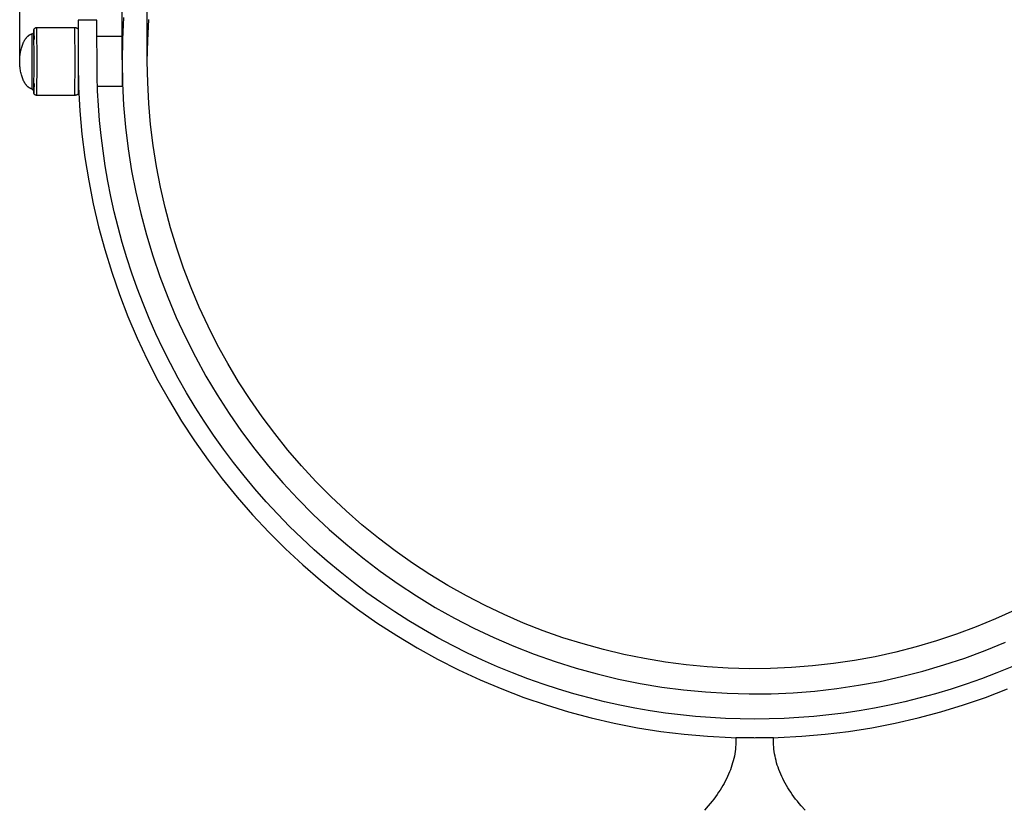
# Model space of a CAD drawing. Header units: millimetres. Extents: x 580 to 2065, y -13 to 1037.
# Tile 5 of 9: x 1305 to 1461, y 461 to 587. Entities that reach past the tile are written whole.
import ezdxf

# ---------------------------------------------------------------- set-up
doc = ezdxf.new("R2010")
doc.units = ezdxf.units.MM
doc.header["$LTSCALE"] = 0.1
doc.layers.add('DEFAULT', color=7, linetype='Continuous')
doc.layers.add('OUTLINE', color=2, linetype='Continuous')
doc.styles.add('ARIAL', font='arial_0.ttf')
doc.dimstyles.new('DIMENSION STYLE 01', dxfattribs={"dimtxt": 20, "dimasz": 20, "dimexe": 10, "dimexo": 0.5, "dimgap": 0.09, "dimtad": 1, "dimtoh": 1, "dimdec": 0, "dimzin": 0, "dimdsep": 46, "dimtxsty": 'ARIAL', "dimcen": 0.5, "dimadec": 1, "dimazin": 0, "dimtfac": 1, "dimtdec": 4, "dimtofl": 0, "dimtmove": 0, "dimatfit": 3, "dimfxl": 1, "dimtolj": 1, "dimtzin": 0, "dimarcsym": 0})

# ---------------------------------------------------------------- blocks, each defined once
blk = doc.blocks.new('*D76')
at = {"layer": 'DEFAULT', "color": 0, "lineweight": -2, "transparency": 16777216}
for p, q in [((1304.59, 580.53), (1304.59, 761.42)), ((1538.13, 580.53), (1538.13, 761.42)), ((1324.59, 751.42), (1518.13, 751.42))]:
    blk.add_line(p, q, dxfattribs=at)
at = {"layer": 'DEFAULT', "color": 0, "transparency": 16777216}
for points in [[(1324.59, 754.76), (1324.59, 748.09), (1304.59, 751.42)], [(1518.13, 754.76), (1518.13, 748.09), (1538.13, 751.42)]]:
    blk.add_solid(points, dxfattribs=at)
at = {"layer": 'Defpoints', "color": 0, "transparency": 16777216}
for p in [(1538.13, 751.42), (1304.59, 580.03), (1538.13, 580.03)]:
    blk.add_point(p, dxfattribs=at)
at = {"layer": 'DEFAULT', "color": 0, "transparency": 16777216, "insert": (1421.36, 761.73), "char_height": 20, "attachment_point": 5, "style": 'ARIAL'}
blk.add_mtext('\\A1;234', dxfattribs=at)
blk = doc.blocks.new('*D77')
at = {"layer": 'DEFAULT', "color": 0, "lineweight": -2, "transparency": 16777216}
for p, q in [((1320.86, 580.26), (1320.86, 734.49)), ((1521.86, 580.71), (1521.86, 734.49)), ((1340.86, 724.49), (1501.86, 724.49))]:
    blk.add_line(p, q, dxfattribs=at)
at = {"layer": 'DEFAULT', "color": 0, "transparency": 16777216}
for points in [[(1340.86, 727.82), (1340.86, 721.16), (1320.86, 724.49)], [(1501.86, 727.82), (1501.86, 721.16), (1521.86, 724.49)]]:
    blk.add_solid(points, dxfattribs=at)
at = {"layer": 'Defpoints', "color": 0, "transparency": 16777216}
for p in [(1521.86, 724.49), (1320.86, 579.76), (1521.86, 580.21)]:
    blk.add_point(p, dxfattribs=at)
at = {"layer": 'DEFAULT', "color": 0, "transparency": 16777216, "insert": (1421.36, 734.79), "char_height": 20, "attachment_point": 5, "style": 'ARIAL'}
blk.add_mtext('\\A1;201', dxfattribs=at)
blk = doc.blocks.new('*D78')
at = {"layer": 'DEFAULT', "color": 0, "lineweight": -2, "transparency": 16777216}
for p, q in [((1324.86, 580.53), (1324.86, 707.58)), ((1517.86, 580.53), (1517.86, 707.58)), ((1344.86, 697.58), (1497.86, 697.58))]:
    blk.add_line(p, q, dxfattribs=at)
at = {"layer": 'DEFAULT', "color": 0, "transparency": 16777216}
for points in [[(1344.86, 700.92), (1344.86, 694.25), (1324.86, 697.58)], [(1497.86, 700.92), (1497.86, 694.25), (1517.86, 697.58)]]:
    blk.add_solid(points, dxfattribs=at)
at = {"layer": 'Defpoints', "color": 0, "transparency": 16777216}
for p in [(1517.86, 697.58), (1324.86, 580.03), (1517.86, 580.03)]:
    blk.add_point(p, dxfattribs=at)
at = {"layer": 'DEFAULT', "color": 0, "transparency": 16777216, "insert": (1421.36, 707.89), "char_height": 20, "attachment_point": 5, "style": 'ARIAL'}
blk.add_mtext('\\A1;193', dxfattribs=at)

msp = doc.modelspace()

# ---------------------------------------------------------------- linework, layer by layer
at = {"layer": 'OUTLINE'}
for p, q in [((1321.1, 587), (1320.92, 583.52)), ((1324.92, 583.38), (1325.09, 586.72)), ((1306.85, 585.11), (1306.86, 585.13)), ((1306.86, 580.03), (1306.85, 585.11)), ((1306.85, 585.11), (1306.85, 584.67)), ((1306.86, 585.14), (1306.87, 585.15)), ((1306.86, 585.13), (1306.86, 585.14)), ((1306.87, 585.17), (1306.88, 585.18)), ((1306.87, 585.15), (1306.87, 585.17)), ((1306.88, 585.18), (1306.89, 585.19)), ((1306.89, 585.21), (1306.9, 585.22)), ((1306.89, 585.19), (1306.89, 585.21)), ((1306.9, 585.22), (1306.91, 585.23)), ((1306.91, 585.23), (1306.92, 585.24)), ((1306.92, 585.24), (1306.93, 585.26)), ((1306.93, 585.26), (1306.94, 585.27)), ((1306.94, 585.27), (1306.95, 585.28)), ((1306.95, 585.28), (1306.96, 585.29)), ((1306.96, 585.29), (1306.97, 585.3)), ((1306.97, 585.3), (1306.98, 585.31)), ((1306.98, 585.31), (1306.99, 585.32)), ((1306.99, 585.32), (1307.01, 585.33)), ((1307.01, 585.33), (1307.02, 585.34)), ((1307.02, 585.34), (1307.03, 585.35)), ((1307.03, 585.35), (1307.04, 585.35)), ((1307.04, 585.35), (1307.06, 585.36)), ((1307.06, 585.36), (1307.07, 585.37)), ((1307.07, 585.37), (1307.08, 585.37)), ((1307.08, 585.37), (1307.1, 585.38)), ((1307.1, 585.38), (1307.11, 585.39)), ((1307.11, 585.39), (1307.12, 585.39)), ((1307.12, 585.39), (1307.14, 585.4)), ((1307.14, 585.4), (1307.15, 585.4)), ((1307.15, 585.4), (1307.17, 585.4)), ((1307.17, 585.4), (1307.18, 585.41)), ((1307.18, 585.41), (1307.2, 585.41)), ((1307.2, 585.41), (1307.21, 585.41)), ((1307.21, 585.41), (1307.23, 585.41)), ((1307.23, 585.41), (1307.24, 585.42)), ((1307.24, 585.42), (1307.26, 585.42)), ((1307.26, 585.42), (1307.27, 585.42)), ((1307.27, 585.42), (1307.29, 585.42)), ((1307.29, 585.42), (1307.3, 585.42)), ((1307.3, 585.42), (1307.32, 585.41)), ((1307.32, 585.41), (1307.33, 585.41)), ((1307.33, 585.41), (1313.37, 585.41)), ((1307.34, 580.03), (1307.33, 585.4)), ((1313.38, 580.03), (1313.37, 585.41)), ((1313.37, 585.41), (1313.39, 585.41)), ((1313.39, 585.41), (1313.41, 585.41)), ((1313.41, 585.41), (1313.44, 585.41)), ((1313.44, 585.41), (1313.46, 585.41)), ((1313.46, 585.41), (1313.48, 585.4)), ((1313.48, 585.4), (1313.5, 585.4)), ((1313.5, 585.4), (1313.52, 585.4)), ((1313.52, 585.4), (1313.54, 585.39)), ((1313.54, 585.39), (1313.56, 585.39)), ((1313.56, 585.39), (1313.58, 585.38)), ((1313.58, 585.38), (1313.6, 585.38)), ((1313.6, 585.38), (1313.62, 585.37)), ((1313.62, 585.37), (1313.63, 585.36)), ((1313.63, 585.36), (1313.64, 585.36)), ((1313.64, 585.36), (1313.65, 585.36)), ((1313.65, 585.36), (1313.66, 585.35)), ((1313.66, 585.35), (1313.67, 585.35)), ((1313.67, 585.35), (1313.68, 585.34)), ((1313.68, 585.34), (1313.69, 585.34)), ((1313.69, 585.34), (1313.69, 585.33)), ((1313.69, 585.33), (1313.7, 585.33)), ((1313.7, 585.33), (1313.71, 585.33)), ((1313.71, 585.33), (1313.72, 585.32)), ((1313.72, 585.32), (1313.72, 585.32)), ((1313.72, 585.32), (1313.73, 585.31)), ((1313.73, 585.31), (1313.74, 585.31)), ((1313.74, 585.31), (1313.74, 585.3)), ((1313.74, 585.3), (1313.75, 585.3)), ((1313.75, 585.3), (1313.76, 585.29)), ((1313.76, 585.29), (1313.76, 585.29)), ((1313.76, 585.29), (1313.77, 585.28)), ((1313.77, 585.28), (1313.78, 585.27)), ((1313.78, 585.27), (1313.78, 585.27)), ((1313.78, 585.27), (1313.79, 585.26)), ((1313.79, 585.26), (1313.79, 585.26)), ((1313.79, 585.26), (1313.8, 585.25)), ((1313.8, 585.25), (1313.8, 585.24)), ((1313.8, 585.24), (1313.81, 585.24)), ((1313.81, 585.24), (1313.81, 585.23)), ((1313.81, 585.23), (1313.82, 585.23)), ((1313.82, 585.23), (1313.82, 585.22)), ((1313.82, 585.22), (1313.82, 585.21)), ((1313.82, 585.21), (1313.83, 585.21)), ((1313.83, 585.21), (1313.83, 585.2)), ((1313.83, 585.2), (1313.83, 585.2)), ((1313.83, 585.2), (1313.84, 585.19)), ((1313.84, 585.19), (1313.84, 585.19)), ((1313.84, 585.19), (1313.84, 585.18)), ((1313.84, 585.18), (1313.84, 585.18)), ((1313.84, 585.18), (1313.84, 585.18)), ((1313.84, 585.18), (1313.84, 585.17)), ((1313.84, 585.17), (1313.84, 585.17)), ((1313.84, 585.17), (1313.84, 585.16)), ((1313.84, 585.16), (1313.84, 585.16)), ((1313.84, 585.16), (1313.85, 585.16)), ((1313.85, 585.16), (1313.85, 585.15)), ((1313.85, 585.15), (1313.85, 585.15)), ((1313.85, 585.15), (1313.85, 585.14)), ((1313.85, 585.14), (1313.85, 585.14)), ((1313.85, 585.14), (1313.85, 585.13)), ((1313.85, 585.13), (1313.85, 585.13)), ((1313.85, 585.13), (1313.85, 585.12)), ((1313.85, 585.12), (1313.85, 585.11)), ((1313.85, 585.11), (1313.85, 585.09)), ((1313.85, 585.09), (1313.86, 583.25)), ((1316.86, 586.61), (1313.86, 586.61)), ((1313.86, 586.61), (1313.86, 580.96)), ((1316.88, 577.71), (1316.86, 586.61)), ((1305.4, 583.44), (1305.44, 583.51)), ((1305.44, 583.51), (1305.48, 583.56)), ((1305.48, 583.56), (1305.52, 583.62)), ((1305.52, 583.62), (1305.56, 583.68)), ((1305.56, 583.68), (1305.6, 583.73)), ((1305.6, 583.73), (1305.65, 583.79)), ((1305.65, 583.79), (1305.69, 583.84)), ((1305.69, 583.84), (1305.74, 583.89)), ((1305.74, 583.89), (1305.78, 583.94)), ((1305.78, 583.94), (1305.83, 583.99)), ((1305.83, 583.99), (1305.87, 584.03)), ((1305.87, 584.03), (1305.91, 584.07)), ((1305.91, 584.07), (1305.96, 584.11)), ((1305.96, 584.11), (1306.01, 584.15)), ((1306.01, 584.15), (1306.06, 584.19)), ((1306.06, 584.19), (1306.11, 584.22)), ((1306.11, 584.22), (1306.13, 584.24)), ((1306.13, 584.24), (1306.16, 584.26)), ((1306.16, 584.26), (1306.2, 584.28)), ((1306.2, 584.28), (1306.23, 584.3)), ((1306.23, 584.3), (1306.25, 584.31)), ((1306.25, 584.31), (1306.28, 584.32)), ((1306.28, 584.32), (1306.3, 584.34)), ((1306.3, 584.34), (1306.33, 584.35)), ((1306.33, 584.35), (1306.35, 584.36)), ((1306.35, 584.36), (1306.37, 584.37)), ((1306.37, 584.37), (1306.4, 584.38)), ((1306.4, 584.38), (1306.43, 584.39)), ((1306.43, 584.39), (1306.45, 584.4)), ((1306.45, 584.4), (1306.48, 584.41)), ((1306.48, 584.41), (1306.5, 584.42)), ((1306.5, 584.42), (1306.53, 584.42)), ((1306.53, 584.42), (1306.55, 584.43)), ((1306.55, 575.62), (1306.55, 584.43)), ((1306.55, 584.43), (1306.57, 584.43)), ((1306.57, 584.43), (1306.58, 584.44)), ((1306.58, 584.44), (1306.59, 584.44)), ((1306.59, 584.44), (1306.6, 584.44)), ((1306.6, 584.44), (1306.61, 584.44)), ((1306.61, 584.44), (1306.63, 584.45)), ((1306.63, 584.45), (1306.64, 584.45)), ((1306.64, 584.45), (1306.65, 584.46)), ((1306.65, 584.46), (1306.66, 584.46)), ((1306.66, 584.46), (1306.67, 584.47)), ((1306.67, 584.47), (1306.68, 584.47)), ((1306.68, 584.47), (1306.69, 584.48)), ((1306.69, 584.48), (1306.7, 584.49)), ((1306.7, 584.49), (1306.71, 584.49)), ((1306.71, 584.49), (1306.72, 584.5)), ((1306.72, 584.5), (1306.73, 584.51)), ((1306.73, 584.51), (1306.74, 584.51)), ((1306.74, 584.51), (1306.75, 584.52)), ((1306.75, 584.52), (1306.76, 584.53)), ((1306.76, 584.53), (1306.77, 584.54)), ((1306.77, 584.55), (1306.78, 584.56)), ((1306.77, 584.54), (1306.77, 584.55)), ((1306.78, 584.56), (1306.79, 584.57)), ((1306.79, 584.57), (1306.8, 584.58)), ((1306.8, 584.59), (1306.81, 584.6)), ((1306.8, 584.58), (1306.8, 584.59)), ((1306.81, 584.6), (1306.82, 584.61)), ((1306.82, 584.62), (1306.83, 584.63)), ((1306.82, 584.61), (1306.82, 584.62)), ((1306.83, 584.64), (1306.84, 584.65)), ((1306.83, 584.63), (1306.83, 584.64)), ((1306.84, 584.67), (1306.85, 584.68)), ((1306.84, 584.66), (1306.84, 584.67)), ((1306.84, 584.65), (1306.84, 584.66)), ((1306.85, 584.71), (1306.86, 583.53)), ((1306.85, 584.68), (1306.85, 584.7)), ((1306.85, 584.7), (1306.85, 584.7)), ((1316.86, 584.03), (1320.86, 584.03)), ((1320.86, 584.03), (1320.86, 580.21)), ((1320.92, 583.52), (1320.86, 580.03)), ((1304.77, 581.77), (1304.81, 581.95)), ((1304.81, 581.95), (1304.86, 582.13)), ((1304.86, 582.13), (1304.91, 582.31)), ((1304.91, 582.31), (1304.96, 582.47)), ((1304.96, 582.47), (1305.02, 582.64)), ((1305.02, 582.64), (1305.08, 582.8)), ((1305.08, 582.8), (1305.15, 582.95)), ((1305.15, 582.95), (1305.21, 583.1)), ((1305.21, 583.1), (1305.25, 583.17)), ((1305.25, 583.17), (1305.28, 583.24)), ((1305.28, 583.24), (1305.32, 583.3)), ((1305.32, 583.3), (1305.36, 583.37)), ((1305.36, 583.37), (1305.4, 583.44)), ((1324.86, 580.03), (1324.92, 583.38)), ((1304.59, 580.23), (1304.6, 580.42)), ((1304.6, 580.42), (1304.61, 580.62)), ((1304.61, 580.62), (1304.62, 580.82)), ((1304.62, 580.82), (1304.64, 581.01)), ((1304.64, 581.01), (1304.67, 581.21)), ((1304.67, 581.21), (1304.7, 581.4)), ((1304.7, 581.4), (1304.73, 581.59)), ((1304.73, 581.59), (1304.77, 581.77)), ((1313.86, 580.96), (1313.86, 580.94)), ((1313.86, 580.94), (1313.86, 580.03)), ((1304.59, 580.03), (1304.59, 580.23)), ((1304.59, 579.83), (1304.59, 580.03)), ((1304.59, 579.63), (1304.59, 579.83)), ((1304.61, 579.44), (1304.59, 579.63)), ((1304.62, 579.24), (1304.61, 579.44)), ((1304.64, 579.05), (1304.62, 579.24)), ((1304.67, 578.85), (1304.64, 579.05)), ((1304.7, 578.66), (1304.67, 578.85)), ((1306.85, 574.94), (1306.86, 580.03)), ((1307.33, 574.65), (1307.34, 580.03)), ((1313.37, 574.64), (1313.38, 580.03)), ((1313.86, 580.03), (1313.85, 574.95)), ((1313.86, 579.68), (1313.94, 575.94)), ((1320.86, 580.03), (1320.92, 576.54)), ((1320.86, 579.76), (1320.86, 576.03)), ((1324.92, 576.68), (1324.86, 580.03)), ((1304.73, 578.46), (1304.7, 578.66)), ((1304.77, 578.28), (1304.73, 578.46)), ((1304.81, 578.1), (1304.77, 578.28)), ((1304.86, 577.92), (1304.81, 578.1)), ((1304.91, 577.74), (1304.86, 577.92)), ((1304.96, 577.58), (1304.91, 577.74)), ((1305.02, 577.42), (1304.96, 577.58)), ((1305.08, 577.26), (1305.02, 577.42)), ((1305.15, 577.1), (1305.08, 577.26)), ((1316.96, 575.37), (1316.88, 577.71)), ((1305.21, 576.96), (1305.15, 577.1)), ((1305.25, 576.89), (1305.21, 576.96)), ((1305.28, 576.82), (1305.25, 576.89)), ((1305.32, 576.75), (1305.28, 576.82)), ((1305.36, 576.68), (1305.32, 576.75)), ((1305.4, 576.61), (1305.36, 576.68)), ((1305.44, 576.55), (1305.4, 576.61)), ((1305.48, 576.49), (1305.44, 576.55)), ((1305.52, 576.43), (1305.48, 576.49)), ((1305.56, 576.38), (1305.52, 576.43)), ((1305.6, 576.32), (1305.56, 576.38)), ((1305.65, 576.27), (1305.6, 576.32)), ((1305.69, 576.21), (1305.65, 576.27)), ((1305.74, 576.16), (1305.69, 576.21)), ((1305.78, 576.11), (1305.74, 576.16)), ((1305.83, 576.07), (1305.78, 576.11)), ((1305.87, 576.02), (1305.83, 576.07)), ((1305.91, 575.98), (1305.87, 576.02)), ((1305.96, 575.94), (1305.91, 575.98)), ((1306.01, 575.9), (1305.96, 575.94)), ((1306.06, 575.87), (1306.01, 575.9)), ((1306.11, 575.83), (1306.06, 575.87)), ((1306.13, 575.81), (1306.11, 575.83)), ((1306.16, 575.8), (1306.13, 575.81)), ((1306.2, 575.77), (1306.16, 575.8)), ((1306.23, 575.76), (1306.2, 575.77)), ((1306.25, 575.74), (1306.23, 575.76)), ((1306.28, 575.73), (1306.25, 575.74)), ((1306.3, 575.72), (1306.28, 575.73)), ((1306.33, 575.71), (1306.3, 575.72)), ((1306.35, 575.7), (1306.33, 575.71)), ((1306.37, 575.68), (1306.35, 575.7)), ((1306.4, 575.67), (1306.37, 575.68)), ((1306.43, 575.66), (1306.4, 575.67)), ((1306.86, 576.52), (1306.85, 575.35)), ((1313.94, 575.94), (1314.14, 572.2)), ((1320.86, 576.03), (1316.94, 576.03)), ((1320.92, 576.54), (1321.1, 573.06)), ((1325.09, 573.33), (1324.92, 576.68)), ((1306.45, 575.66), (1306.43, 575.66)), ((1306.48, 575.65), (1306.45, 575.66)), ((1306.5, 575.64), (1306.48, 575.65)), ((1306.53, 575.63), (1306.5, 575.64)), ((1306.55, 575.62), (1306.53, 575.63)), ((1306.66, 575.59), (1306.55, 575.62)), ((1306.85, 575.36), (1306.66, 575.59)), ((1306.85, 575.38), (1306.85, 574.95)), ((1306.85, 575.35), (1306.85, 575.36)), ((1306.86, 574.93), (1306.85, 574.94)), ((1306.86, 574.91), (1306.86, 574.93)), ((1306.87, 574.9), (1306.86, 574.91)), ((1306.87, 574.89), (1306.87, 574.9)), ((1306.88, 574.87), (1306.87, 574.89)), ((1306.89, 574.86), (1306.88, 574.87)), ((1306.89, 574.85), (1306.89, 574.86)), ((1306.9, 574.83), (1306.89, 574.85)), ((1306.91, 574.82), (1306.9, 574.83)), ((1306.92, 574.81), (1306.91, 574.82)), ((1306.93, 574.8), (1306.92, 574.81)), ((1306.94, 574.79), (1306.93, 574.8)), ((1306.95, 574.78), (1306.94, 574.79)), ((1306.96, 574.77), (1306.95, 574.78)), ((1306.97, 574.75), (1306.96, 574.77)), ((1306.98, 574.74), (1306.97, 574.75)), ((1306.99, 574.74), (1306.98, 574.74)), ((1307.01, 574.73), (1306.99, 574.74)), ((1307.02, 574.72), (1307.01, 574.73)), ((1307.03, 574.71), (1307.02, 574.72)), ((1307.04, 574.7), (1307.03, 574.71)), ((1307.06, 574.69), (1307.04, 574.7)), ((1307.07, 574.69), (1307.06, 574.69)), ((1307.08, 574.68), (1307.07, 574.69)), ((1307.1, 574.67), (1307.08, 574.68)), ((1307.11, 574.67), (1307.1, 574.67)), ((1307.12, 574.66), (1307.11, 574.67)), ((1307.14, 574.66), (1307.12, 574.66)), ((1307.15, 574.65), (1307.14, 574.66)), ((1307.17, 574.65), (1307.15, 574.65)), ((1307.18, 574.65), (1307.17, 574.65)), ((1307.2, 574.64), (1307.18, 574.65)), ((1307.21, 574.64), (1307.2, 574.64)), ((1307.23, 574.64), (1307.21, 574.64)), ((1307.24, 574.64), (1307.23, 574.64)), ((1307.26, 574.64), (1307.24, 574.64)), ((1307.27, 574.64), (1307.26, 574.64)), ((1307.29, 574.64), (1307.27, 574.64)), ((1307.3, 574.64), (1307.29, 574.64)), ((1307.32, 574.64), (1307.3, 574.64)), ((1307.33, 574.64), (1307.32, 574.64)), ((1313.37, 574.64), (1307.33, 574.64)), ((1313.39, 574.64), (1313.37, 574.64)), ((1313.42, 574.64), (1313.39, 574.64)), ((1313.44, 574.65), (1313.42, 574.64)), ((1313.46, 574.65), (1313.44, 574.65)), ((1313.48, 574.65), (1313.46, 574.65)), ((1313.51, 574.65), (1313.48, 574.65)), ((1313.53, 574.66), (1313.51, 574.65)), ((1313.55, 574.66), (1313.53, 574.66)), ((1313.57, 574.67), (1313.55, 574.66)), ((1313.59, 574.67), (1313.57, 574.67)), ((1313.61, 574.68), (1313.59, 574.67)), ((1313.62, 574.69), (1313.61, 574.68)), ((1313.63, 574.69), (1313.62, 574.69)), ((1313.64, 574.69), (1313.63, 574.69)), ((1313.65, 574.7), (1313.64, 574.69)), ((1313.66, 574.7), (1313.65, 574.7)), ((1313.67, 574.71), (1313.66, 574.7)), ((1313.68, 574.71), (1313.67, 574.71)), ((1313.67, 574.71), (1313.67, 574.71)), ((1313.69, 574.72), (1313.68, 574.71)), ((1313.7, 574.72), (1313.69, 574.72)), ((1313.71, 574.73), (1313.7, 574.72)), ((1313.72, 574.73), (1313.71, 574.73)), ((1313.73, 574.74), (1313.72, 574.74)), ((1313.72, 574.74), (1313.72, 574.73)), ((1313.74, 574.75), (1313.73, 574.74)), ((1313.75, 574.75), (1313.74, 574.75)), ((1313.76, 574.77), (1313.75, 574.76)), ((1313.75, 574.76), (1313.75, 574.75)), ((1313.77, 574.77), (1313.76, 574.77)), ((1313.78, 574.78), (1313.77, 574.78)), ((1313.77, 574.78), (1313.77, 574.77)), ((1313.79, 574.8), (1313.78, 574.79)), ((1313.78, 574.79), (1313.78, 574.78)), ((1313.8, 574.8), (1313.79, 574.8)), ((1313.81, 574.82), (1313.8, 574.81)), ((1313.8, 574.81), (1313.8, 574.8)), ((1313.82, 574.83), (1313.81, 574.82)), ((1313.81, 574.82), (1313.81, 574.82)), ((1313.83, 574.85), (1313.82, 574.84)), ((1313.82, 574.84), (1313.82, 574.83)), ((1313.82, 574.83), (1313.82, 574.83)), ((1313.84, 574.87), (1313.83, 574.86)), ((1313.83, 574.86), (1313.83, 574.85)), ((1313.83, 574.85), (1313.83, 574.85)), ((1313.85, 574.9), (1313.84, 574.89)), ((1313.84, 574.89), (1313.84, 574.89)), ((1313.84, 574.89), (1313.84, 574.89)), ((1313.84, 574.89), (1313.84, 574.88)), ((1313.84, 574.88), (1313.84, 574.88)), ((1313.84, 574.88), (1313.84, 574.88)), ((1313.84, 574.88), (1313.84, 574.87)), ((1313.85, 574.95), (1313.85, 574.94)), ((1313.85, 574.94), (1313.85, 574.93)), ((1313.85, 574.93), (1313.85, 574.93)), ((1313.85, 574.93), (1313.85, 574.92)), ((1313.85, 574.92), (1313.85, 574.92)), ((1313.85, 574.92), (1313.85, 574.92)), ((1313.85, 574.92), (1313.85, 574.91)), ((1313.85, 574.91), (1313.85, 574.91)), ((1313.85, 574.91), (1313.85, 574.9)), ((1313.85, 574.9), (1313.85, 574.9)), ((1313.85, 574.9), (1313.85, 574.9)), ((1317.09, 573.01), (1316.96, 575.37)), ((1317.28, 570.64), (1317.09, 573.01)), ((1321.1, 573.06), (1321.4, 569.58)), ((1325.38, 570), (1325.09, 573.33)), ((1314.14, 572.2), (1314.48, 568.47)), ((1317.52, 568.25), (1317.28, 570.64)), ((1321.4, 569.58), (1321.83, 566.12)), ((1325.79, 566.67), (1325.38, 570)), ((1314.48, 568.47), (1314.95, 564.75)), ((1317.83, 565.85), (1317.52, 568.25)), ((1326.31, 563.36), (1325.79, 566.67)), ((1314.95, 564.75), (1315.55, 561.06)), ((1318.18, 563.43), (1317.83, 565.85)), ((1321.83, 566.12), (1322.37, 562.67)), ((1318.6, 561.01), (1318.18, 563.43)), ((1326.94, 560.07), (1326.31, 563.36)), ((1322.37, 562.67), (1323.03, 559.25)), ((1315.55, 561.06), (1316.27, 557.38)), ((1319.08, 558.58), (1318.6, 561.01)), ((1327.69, 556.81), (1326.94, 560.07)), ((1319.62, 556.15), (1319.08, 558.58)), ((1323.03, 559.25), (1323.81, 555.85)), ((1316.27, 557.38), (1317.12, 553.74)), ((1320.23, 553.71), (1319.62, 556.15)), ((1323.81, 555.85), (1324.71, 552.47)), ((1328.56, 553.57), (1327.69, 556.81)), ((1317.12, 553.74), (1318.1, 550.12)), ((1320.89, 551.27), (1320.23, 553.71)), ((1324.71, 552.47), (1325.72, 549.14)), ((1329.53, 550.37), (1328.56, 553.57)), ((1321.62, 548.84), (1320.89, 551.27)), ((1318.1, 550.12), (1319.21, 546.54)), ((1325.72, 549.14), (1326.85, 545.84)), ((1330.62, 547.2), (1329.53, 550.37)), ((1322.42, 546.4), (1321.62, 548.84)), ((1319.21, 546.54), (1320.43, 543.01)), ((1323.27, 543.98), (1322.42, 546.4)), ((1331.81, 544.07), (1330.62, 547.2)), ((1326.85, 545.84), (1328.1, 542.58)), ((1320.43, 543.01), (1321.79, 539.51)), ((1324.2, 541.56), (1323.27, 543.98)), ((1333.11, 540.98), (1331.81, 544.07)), ((1325.18, 539.16), (1324.2, 541.56)), ((1328.1, 542.58), (1329.45, 539.36)), ((1334.52, 537.94), (1333.11, 540.98)), ((1321.79, 539.51), (1323.26, 536.07)), ((1326.24, 536.76), (1325.18, 539.16)), ((1329.45, 539.36), (1330.92, 536.2)), ((1327.35, 534.39), (1326.24, 536.76)), ((1336.03, 534.95), (1334.52, 537.94)), ((1323.26, 536.07), (1324.85, 532.68)), ((1330.92, 536.2), (1332.5, 533.09)), ((1328.53, 532.03), (1327.35, 534.39)), ((1337.65, 532.02), (1336.03, 534.95)), ((1324.85, 532.68), (1326.55, 529.35)), ((1329.78, 529.7), (1328.53, 532.03)), ((1332.5, 533.09), (1334.18, 530.03)), ((1339.36, 529.14), (1337.65, 532.02)), ((1326.55, 529.35), (1328.38, 526.08)), ((1331.09, 527.38), (1329.78, 529.7)), ((1334.18, 530.03), (1335.97, 527.03)), ((1341.18, 526.33), (1339.36, 529.14)), ((1332.46, 525.1), (1331.09, 527.38)), ((1328.38, 526.08), (1330.31, 522.87)), ((1335.97, 527.03), (1337.86, 524.1)), ((1343.09, 523.58), (1341.18, 526.33)), ((1333.89, 522.84), (1332.46, 525.1)), ((1337.86, 524.1), (1339.85, 521.24)), ((1330.31, 522.87), (1332.36, 519.73)), ((1335.39, 520.62), (1333.89, 522.84)), ((1345.1, 520.89), (1343.09, 523.58)), ((1339.85, 521.24), (1341.94, 518.44)), ((1332.36, 519.73), (1334.51, 516.67)), ((1336.94, 518.43), (1335.39, 520.62)), ((1347.2, 518.28), (1345.1, 520.89)), ((1338.56, 516.28), (1336.94, 518.43)), ((1341.94, 518.44), (1344.12, 515.72)), ((1349.38, 515.75), (1347.2, 518.28)), ((1334.51, 516.67), (1336.77, 513.69)), ((1340.23, 514.16), (1338.56, 516.28)), ((1344.12, 515.72), (1346.4, 513.08)), ((1351.66, 513.29), (1349.38, 515.75)), ((1336.77, 513.69), (1339.13, 510.78)), ((1341.96, 512.09), (1340.23, 514.16)), ((1354.02, 510.91), (1351.66, 513.29)), ((1343.74, 510.06), (1341.96, 512.09)), ((1346.4, 513.08), (1348.77, 510.52)), ((1339.13, 510.78), (1341.59, 507.96)), ((1345.58, 508.07), (1343.74, 510.06)), ((1348.77, 510.52), (1351.23, 508.04)), ((1356.46, 508.61), (1354.02, 510.91)), ((1358.97, 506.4), (1356.46, 508.61)), ((1341.59, 507.96), (1344.15, 505.22)), ((1347.47, 506.13), (1345.58, 508.07)), ((1351.23, 508.04), (1353.77, 505.65)), ((1349.4, 504.25), (1347.47, 506.13)), ((1353.77, 505.65), (1356.39, 503.35)), ((1361.57, 504.28), (1358.97, 506.4)), ((1344.15, 505.22), (1346.81, 502.58)), ((1351.39, 502.41), (1349.4, 504.25)), ((1364.23, 502.25), (1361.57, 504.28)), ((1346.81, 502.58), (1349.55, 500.03)), ((1353.42, 500.63), (1351.39, 502.41)), ((1356.39, 503.35), (1359.09, 501.14)), ((1366.97, 500.32), (1364.23, 502.25)), ((1355.49, 498.9), (1353.42, 500.63)), ((1359.09, 501.14), (1361.86, 499.03)), ((1349.55, 500.03), (1352.38, 497.58)), ((1361.86, 499.03), (1364.71, 497.01)), ((1369.76, 498.48), (1366.97, 500.32)), ((1352.38, 497.58), (1355.29, 495.23)), ((1357.61, 497.23), (1355.49, 498.9)), ((1372.63, 496.74), (1369.76, 498.48)), ((1359.76, 495.61), (1357.61, 497.23)), ((1364.71, 497.01), (1367.63, 495.1)), ((1375.55, 495.1), (1372.63, 496.74)), ((1355.29, 495.23), (1358.28, 492.98)), ((1361.95, 494.06), (1359.76, 495.61)), ((1367.63, 495.1), (1370.61, 493.28)), ((1378.52, 493.56), (1375.55, 495.1)), ((1358.28, 492.98), (1361.35, 490.83)), ((1364.18, 492.56), (1361.95, 494.06)), ((1370.61, 493.28), (1373.65, 491.57)), ((1381.55, 492.12), (1378.52, 493.56)), ((1462.69, 492.83), (1459.64, 491.44)), ((1366.43, 491.13), (1364.18, 492.56)), ((1373.65, 491.57), (1376.75, 489.97)), ((1384.62, 490.79), (1381.55, 492.12)), ((1459.64, 491.44), (1456.54, 490.17)), ((1361.35, 490.83), (1364.5, 488.8)), ((1368.72, 489.76), (1366.43, 491.13)), ((1371.03, 488.45), (1368.72, 489.76)), ((1376.75, 489.97), (1379.9, 488.48)), ((1387.74, 489.57), (1384.62, 490.79)), ((1456.54, 490.17), (1453.4, 489)), ((1364.5, 488.8), (1367.71, 486.87)), ((1373.36, 487.2), (1371.03, 488.45)), ((1379.9, 488.48), (1383.1, 487.09)), ((1390.9, 488.46), (1387.74, 489.57)), ((1394.1, 487.46), (1390.9, 488.46)), ((1453.4, 489), (1450.22, 487.94)), ((1367.71, 486.87), (1370.99, 485.06)), ((1375.72, 486.02), (1373.36, 487.2)), ((1383.1, 487.09), (1386.35, 485.82)), ((1397.33, 486.57), (1394.1, 487.46)), ((1400.59, 485.79), (1397.33, 486.57)), ((1447.01, 487), (1443.76, 486.16)), ((1450.22, 487.94), (1447.01, 487)), ((1458, 486.44), (1461.22, 487.77)), ((1370.99, 485.06), (1374.32, 483.36)), ((1378.1, 484.9), (1375.72, 486.02)), ((1386.35, 485.82), (1389.64, 484.66)), ((1403.87, 485.13), (1400.59, 485.79)), ((1407.17, 484.58), (1403.87, 485.13)), ((1440.49, 485.44), (1437.2, 484.84)), ((1443.76, 486.16), (1440.49, 485.44)), ((1451.42, 484.13), (1454.73, 485.23)), ((1454.73, 485.23), (1458, 486.44)), ((1380.49, 483.85), (1378.1, 484.9)), ((1382.89, 482.86), (1380.49, 483.85)), ((1389.64, 484.66), (1392.97, 483.62)), ((1392.97, 483.62), (1396.33, 482.69)), ((1410.49, 484.14), (1407.17, 484.58)), ((1413.83, 483.82), (1410.49, 484.14)), ((1417.17, 483.62), (1413.83, 483.82)), ((1420.52, 483.53), (1417.17, 483.62)), ((1423.87, 483.56), (1420.52, 483.53)), ((1427.22, 483.71), (1423.87, 483.56)), ((1430.56, 483.97), (1427.22, 483.71)), ((1433.89, 484.34), (1430.56, 483.97)), ((1437.2, 484.84), (1433.89, 484.34)), ((1448.07, 483.14), (1451.42, 484.13)), ((1462.23, 483.85), (1459.82, 482.86)), ((1374.32, 483.36), (1377.72, 481.78)), ((1385.31, 481.94), (1382.89, 482.86)), ((1387.74, 481.08), (1385.31, 481.94)), ((1396.33, 482.69), (1399.73, 481.88)), ((1399.73, 481.88), (1403.14, 481.19)), ((1441.29, 481.52), (1444.69, 482.27)), ((1444.69, 482.27), (1448.07, 483.14)), ((1457.41, 481.94), (1454.98, 481.08)), ((1459.82, 482.86), (1457.41, 481.94)), ((1377.72, 481.78), (1381.17, 480.32)), ((1381.17, 480.32), (1384.66, 478.98)), ((1390.17, 480.29), (1387.74, 481.08)), ((1392.6, 479.56), (1390.17, 480.29)), ((1403.14, 481.19), (1406.59, 480.62)), ((1406.59, 480.62), (1410.04, 480.17)), ((1430.94, 479.98), (1434.4, 480.38)), ((1434.4, 480.38), (1437.86, 480.89)), ((1437.86, 480.89), (1441.29, 481.52)), ((1452.55, 480.29), (1450.11, 479.56)), ((1454.98, 481.08), (1452.55, 480.29)), ((1458.05, 478.98), (1461.55, 480.32)), ((1384.66, 478.98), (1388.21, 477.77)), ((1395.04, 478.9), (1392.6, 479.56)), ((1397.48, 478.29), (1395.04, 478.9)), ((1410.04, 480.17), (1413.52, 479.83)), ((1413.52, 479.83), (1417, 479.62)), ((1417, 479.62), (1420.49, 479.53)), ((1420.49, 479.53), (1423.98, 479.56)), ((1423.98, 479.56), (1427.46, 479.71)), ((1427.46, 479.71), (1430.94, 479.98)), ((1447.67, 478.9), (1445.24, 478.29)), ((1450.11, 479.56), (1447.67, 478.9)), ((1454.51, 477.77), (1458.05, 478.98)), ((1388.21, 477.77), (1391.79, 476.67)), ((1399.91, 477.75), (1397.48, 478.29)), ((1402.34, 477.27), (1399.91, 477.75)), ((1404.77, 476.85), (1402.34, 477.27)), ((1440.37, 477.27), (1437.95, 476.85)), ((1442.8, 477.75), (1440.37, 477.27)), ((1445.24, 478.29), (1442.8, 477.75)), ((1450.93, 476.67), (1454.51, 477.77)), ((1391.79, 476.67), (1395.4, 475.71)), ((1395.4, 475.71), (1399.05, 474.87)), ((1407.18, 476.49), (1404.77, 476.85)), ((1409.58, 476.19), (1407.18, 476.49)), ((1411.97, 475.95), (1409.58, 476.19)), ((1414.34, 475.76), (1411.97, 475.95)), ((1416.7, 475.63), (1414.34, 475.76)), ((1419.04, 475.55), (1416.7, 475.63)), ((1421.36, 475.53), (1419.04, 475.55)), ((1423.68, 475.55), (1421.36, 475.53)), ((1426.02, 475.63), (1423.68, 475.55)), ((1428.37, 475.76), (1426.02, 475.63)), ((1430.75, 475.95), (1428.37, 475.76)), ((1433.14, 476.19), (1430.75, 475.95)), ((1435.54, 476.49), (1433.14, 476.19)), ((1437.95, 476.85), (1435.54, 476.49)), ((1443.66, 474.87), (1447.31, 475.71)), ((1447.31, 475.71), (1450.93, 476.67)), ((1399.05, 474.87), (1402.73, 474.15)), ((1402.73, 474.15), (1406.43, 473.57)), ((1436.29, 473.57), (1439.99, 474.15)), ((1439.99, 474.15), (1443.66, 474.87)), ((1406.43, 473.57), (1410.15, 473.11)), ((1410.15, 473.11), (1413.88, 472.79)), ((1413.88, 472.79), (1417.61, 472.59)), ((1417.61, 472.59), (1421.36, 472.53)), ((1418.37, 472.53), (1418.36, 472.53)), ((1418.36, 472.53), (1418.37, 472.17)), ((1418.38, 472.53), (1418.37, 472.53)), ((1418.37, 472.53), (1418.37, 472.53)), ((1418.37, 472.53), (1418.37, 472.53)), ((1418.39, 472.53), (1418.38, 472.53)), ((1418.38, 472.53), (1418.38, 472.53)), ((1418.4, 472.53), (1418.39, 472.53)), ((1418.39, 472.53), (1418.39, 472.53)), ((1418.41, 472.53), (1418.4, 472.53)), ((1418.4, 472.53), (1418.4, 472.53)), ((1418.42, 472.53), (1418.41, 472.53)), ((1418.43, 472.53), (1418.42, 472.53)), ((1418.42, 472.53), (1418.42, 472.53)), ((1418.44, 472.53), (1418.43, 472.53)), ((1418.45, 472.53), (1418.44, 472.53)), ((1418.46, 472.53), (1418.45, 472.53)), ((1418.47, 472.53), (1418.46, 472.53)), ((1418.49, 472.53), (1418.47, 472.53)), ((1418.47, 472.53), (1418.47, 472.53)), ((1418.5, 472.53), (1418.49, 472.53)), ((1418.51, 472.53), (1418.5, 472.53)), ((1418.52, 472.53), (1418.51, 472.53)), ((1418.53, 472.53), (1418.52, 472.53)), ((1418.54, 472.53), (1418.53, 472.53)), ((1418.56, 472.53), (1418.54, 472.53)), ((1418.57, 472.53), (1418.56, 472.53)), ((1418.59, 472.53), (1418.57, 472.53)), ((1418.6, 472.53), (1418.59, 472.53)), ((1418.62, 472.53), (1418.6, 472.53)), ((1418.63, 472.53), (1418.62, 472.53)), ((1418.65, 472.53), (1418.63, 472.53)), ((1418.66, 472.53), (1418.65, 472.53)), ((1418.68, 472.53), (1418.66, 472.53)), ((1418.69, 472.53), (1418.68, 472.53)), ((1418.71, 472.53), (1418.69, 472.53)), ((1418.73, 472.53), (1418.71, 472.53)), ((1418.75, 472.53), (1418.73, 472.53)), ((1418.77, 472.53), (1418.75, 472.53)), ((1418.79, 472.53), (1418.77, 472.53)), ((1418.81, 472.53), (1418.79, 472.53)), ((1418.82, 472.53), (1418.81, 472.53)), ((1418.85, 472.53), (1418.82, 472.53)), ((1418.86, 472.53), (1418.85, 472.53)), ((1418.89, 472.53), (1418.86, 472.53)), ((1418.91, 472.53), (1418.89, 472.53)), ((1418.94, 472.53), (1418.91, 472.53)), ((1418.95, 472.53), (1418.94, 472.53)), ((1418.98, 472.53), (1418.95, 472.53)), ((1418.99, 472.53), (1418.98, 472.53)), ((1419.03, 472.53), (1418.99, 472.53)), ((1419.04, 472.53), (1419.03, 472.53)), ((1419.08, 472.53), (1419.04, 472.53)), ((1419.46, 472.53), (1419.08, 472.53)), ((1419.47, 472.53), (1419.46, 472.53)), ((1419.51, 472.53), (1419.47, 472.53)), ((1419.53, 472.53), (1419.51, 472.53)), ((1419.57, 472.53), (1419.53, 472.53)), ((1419.59, 472.53), (1419.57, 472.53)), ((1419.63, 472.53), (1419.59, 472.53)), ((1419.65, 472.53), (1419.63, 472.53)), ((1419.69, 472.53), (1419.65, 472.53)), ((1419.72, 472.53), (1419.69, 472.53)), ((1419.75, 472.53), (1419.72, 472.53)), ((1419.78, 472.53), (1419.75, 472.53)), ((1419.82, 472.53), (1419.78, 472.53)), ((1419.85, 472.53), (1419.82, 472.53)), ((1419.88, 472.53), (1419.85, 472.53)), ((1419.91, 472.53), (1419.88, 472.53)), ((1419.94, 472.53), (1419.91, 472.53)), ((1419.98, 472.53), (1419.94, 472.53)), ((1420.01, 472.53), (1419.98, 472.53)), ((1420.05, 472.53), (1420.01, 472.53)), ((1420.08, 472.53), (1420.05, 472.53)), ((1420.12, 472.53), (1420.08, 472.53)), ((1420.14, 472.53), (1420.12, 472.53)), ((1420.19, 472.53), (1420.14, 472.53)), ((1420.21, 472.53), (1420.19, 472.53)), ((1420.25, 472.53), (1420.21, 472.53)), ((1420.28, 472.53), (1420.25, 472.53)), ((1420.32, 472.53), (1420.28, 472.53)), ((1420.35, 472.53), (1420.32, 472.53)), ((1420.39, 472.53), (1420.35, 472.53)), ((1420.42, 472.53), (1420.39, 472.53)), ((1420.46, 472.53), (1420.42, 472.53)), ((1420.49, 472.53), (1420.46, 472.53)), ((1420.53, 472.53), (1420.49, 472.53)), ((1420.56, 472.53), (1420.53, 472.53)), ((1420.99, 472.53), (1420.56, 472.53)), ((1421.23, 472.53), (1420.99, 472.53)), ((1421.36, 472.53), (1425.1, 472.59)), ((1421.73, 472.53), (1421.49, 472.53)), ((1422.16, 472.53), (1421.73, 472.53)), ((1422.18, 472.53), (1422.16, 472.53)), ((1422.23, 472.53), (1422.18, 472.53)), ((1422.25, 472.53), (1422.23, 472.53)), ((1422.3, 472.53), (1422.25, 472.53)), ((1422.32, 472.53), (1422.3, 472.53)), ((1422.37, 472.53), (1422.32, 472.53)), ((1422.39, 472.53), (1422.37, 472.53)), ((1422.44, 472.53), (1422.39, 472.53)), ((1422.46, 472.53), (1422.44, 472.53)), ((1422.51, 472.53), (1422.46, 472.53)), ((1422.53, 472.53), (1422.51, 472.53)), ((1422.57, 472.53), (1422.53, 472.53)), ((1422.6, 472.53), (1422.57, 472.53)), ((1422.64, 472.53), (1422.6, 472.53)), ((1422.67, 472.53), (1422.64, 472.53)), ((1422.71, 472.53), (1422.67, 472.53)), ((1422.74, 472.53), (1422.71, 472.53)), ((1422.77, 472.53), (1422.74, 472.53)), ((1422.8, 472.53), (1422.77, 472.53)), ((1422.84, 472.53), (1422.8, 472.53)), ((1422.87, 472.53), (1422.84, 472.53)), ((1422.9, 472.53), (1422.87, 472.53)), ((1422.94, 472.53), (1422.9, 472.53)), ((1422.96, 472.53), (1422.94, 472.53)), ((1423, 472.53), (1422.96, 472.53)), ((1423.03, 472.53), (1423, 472.53)), ((1423.06, 472.53), (1423.03, 472.53)), ((1423.09, 472.53), (1423.06, 472.53)), ((1423.13, 472.53), (1423.09, 472.53)), ((1423.15, 472.53), (1423.13, 472.53)), ((1423.19, 472.53), (1423.15, 472.53)), ((1423.2, 472.53), (1423.19, 472.53)), ((1423.25, 472.53), (1423.2, 472.53)), ((1423.26, 472.53), (1423.25, 472.53)), ((1423.64, 472.53), (1423.26, 472.53)), ((1423.68, 472.53), (1423.64, 472.53)), ((1423.69, 472.53), (1423.68, 472.53)), ((1423.72, 472.53), (1423.69, 472.53)), ((1423.74, 472.53), (1423.72, 472.53)), ((1423.77, 472.53), (1423.74, 472.53)), ((1423.78, 472.53), (1423.77, 472.53)), ((1423.81, 472.53), (1423.78, 472.53)), ((1423.83, 472.53), (1423.81, 472.53)), ((1423.85, 472.53), (1423.83, 472.53)), ((1423.87, 472.53), (1423.85, 472.53)), ((1423.89, 472.53), (1423.87, 472.53)), ((1423.91, 472.53), (1423.89, 472.53)), ((1423.93, 472.53), (1423.91, 472.53)), ((1423.95, 472.53), (1423.93, 472.53)), ((1423.97, 472.53), (1423.95, 472.53)), ((1423.99, 472.53), (1423.97, 472.53)), ((1424, 472.53), (1423.99, 472.53)), ((1424.02, 472.53), (1424, 472.53)), ((1424.04, 472.53), (1424.02, 472.53)), ((1424.06, 472.53), (1424.04, 472.53)), ((1424.07, 472.53), (1424.06, 472.53)), ((1424.09, 472.53), (1424.07, 472.53)), ((1424.1, 472.53), (1424.09, 472.53)), ((1424.12, 472.53), (1424.1, 472.53)), ((1424.13, 472.53), (1424.12, 472.53)), ((1424.15, 472.53), (1424.13, 472.53)), ((1424.16, 472.53), (1424.15, 472.53)), ((1424.17, 472.53), (1424.16, 472.53)), ((1424.18, 472.53), (1424.17, 472.53)), ((1424.2, 472.53), (1424.18, 472.53)), ((1424.21, 472.53), (1424.2, 472.53)), ((1424.22, 472.53), (1424.21, 472.53)), ((1424.23, 472.53), (1424.22, 472.53)), ((1424.24, 472.53), (1424.23, 472.53)), ((1424.25, 472.53), (1424.24, 472.53)), ((1424.26, 472.53), (1424.25, 472.53)), ((1424.27, 472.53), (1424.26, 472.53)), ((1424.28, 472.53), (1424.27, 472.53)), ((1424.29, 472.53), (1424.28, 472.53)), ((1424.3, 472.53), (1424.29, 472.53)), ((1424.31, 472.53), (1424.3, 472.53)), ((1424.3, 472.53), (1424.3, 472.53)), ((1424.32, 472.53), (1424.31, 472.53)), ((1424.31, 472.53), (1424.31, 472.53)), ((1424.33, 472.53), (1424.32, 472.53)), ((1424.34, 472.53), (1424.33, 472.53)), ((1424.33, 472.53), (1424.33, 472.53)), ((1424.35, 472.53), (1424.34, 472.53)), ((1424.34, 472.53), (1424.34, 472.53)), ((1424.34, 472.53), (1424.34, 472.53)), ((1424.35, 472.17), (1424.36, 472.53)), ((1424.36, 472.53), (1424.35, 472.53)), ((1424.35, 472.53), (1424.35, 472.53)), ((1424.35, 472.53), (1424.35, 472.53)), ((1424.35, 472.53), (1424.35, 472.53)), ((1424.36, 472.53), (1424.36, 472.53)), ((1425.1, 472.59), (1428.84, 472.79)), ((1428.84, 472.79), (1432.57, 473.11)), ((1432.57, 473.11), (1436.29, 473.57)), ((1418.33, 471.09), (1418.3, 470.73)), ((1418.35, 471.45), (1418.33, 471.09)), ((1418.37, 471.81), (1418.35, 471.45)), ((1418.37, 472.17), (1418.37, 471.81)), ((1424.35, 471.81), (1424.35, 472.17)), ((1424.36, 471.45), (1424.35, 471.81)), ((1424.39, 471.09), (1424.36, 471.45)), ((1424.42, 470.73), (1424.39, 471.09)), ((1418.13, 469.65), (1418.05, 469.28)), ((1418.2, 470.01), (1418.13, 469.65)), ((1418.25, 470.37), (1418.2, 470.01)), ((1418.3, 470.73), (1418.25, 470.37)), ((1424.46, 470.37), (1424.42, 470.73)), ((1424.52, 470.01), (1424.46, 470.37)), ((1424.59, 469.65), (1424.52, 470.01)), ((1424.66, 469.29), (1424.59, 469.65)), ((1417.64, 467.83), (1417.51, 467.48)), ((1417.75, 468.19), (1417.64, 467.83)), ((1417.86, 468.55), (1417.75, 468.19)), ((1417.96, 468.91), (1417.86, 468.55)), ((1418.05, 469.28), (1417.96, 468.91)), ((1424.75, 468.93), (1424.66, 469.29)), ((1424.85, 468.57), (1424.75, 468.93)), ((1424.95, 468.21), (1424.85, 468.57)), ((1425.07, 467.86), (1424.95, 468.21)), ((1425.2, 467.5), (1425.07, 467.86)), ((1417.05, 466.4), (1416.88, 466.03)), ((1417.22, 466.78), (1417.05, 466.4)), ((1417.37, 467.12), (1417.22, 466.78)), ((1417.51, 467.48), (1417.37, 467.12)), ((1425.34, 467.14), (1425.2, 467.5)), ((1425.49, 466.78), (1425.34, 467.14)), ((1425.66, 466.42), (1425.49, 466.78)), ((1425.83, 466.06), (1425.66, 466.42)), ((1416.29, 464.95), (1416.08, 464.6)), ((1416.49, 465.3), (1416.29, 464.95)), ((1416.69, 465.67), (1416.49, 465.3)), ((1416.88, 466.03), (1416.69, 465.67)), ((1426.01, 465.7), (1425.83, 466.06)), ((1426.2, 465.34), (1426.01, 465.7)), ((1426.41, 464.98), (1426.2, 465.34)), ((1426.62, 464.62), (1426.41, 464.98)), ((1426.85, 464.26), (1426.62, 464.62)), ((1415.12, 463.17), (1414.85, 462.82)), ((1415.38, 463.54), (1415.12, 463.17)), ((1415.63, 463.9), (1415.38, 463.54)), ((1415.86, 464.25), (1415.63, 463.9)), ((1416.08, 464.6), (1415.86, 464.25)), ((1427.09, 463.9), (1426.85, 464.26)), ((1427.33, 463.54), (1427.09, 463.9)), ((1427.59, 463.18), (1427.33, 463.54)), ((1427.86, 462.82), (1427.59, 463.18)), ((1413.98, 461.73), (1413.36, 461.03)), ((1414.28, 462.1), (1413.98, 461.73)), ((1414.58, 462.46), (1414.28, 462.1)), ((1414.85, 462.82), (1414.58, 462.46)), ((1428.14, 462.46), (1427.86, 462.82)), ((1428.43, 462.11), (1428.14, 462.46)), ((1428.73, 461.75), (1428.43, 462.11)), ((1429.36, 461.03), (1428.73, 461.75))]:
    msp.add_line(p, q, dxfattribs=at)

# ---------------------------------------------------------------- dimensions: what is measured, and where the dimension line sits
at = {"layer": 'DEFAULT'}
for base, p1, p2, picture, middle in [((1538.13, 751.42), (1304.59, 580.03), (1538.13, 580.03), '*D76', (1421.36, 761.73)), ((1521.86, 724.49), (1320.86, 579.76), (1521.86, 580.21), '*D77', (1421.36, 734.79)), ((1517.86, 697.58), (1324.86, 580.03), (1517.86, 580.03), '*D78', (1421.36, 707.89))]:
    dim = msp.add_linear_dim(base=base, p1=p1, p2=p2, dimstyle='DIMENSION STYLE 01', dxfattribs=at)
    dim.commit()
    dim.dimension.update_dxf_attribs({"geometry": picture, "text_midpoint": middle})

doc.saveas('drawing.dxf')
